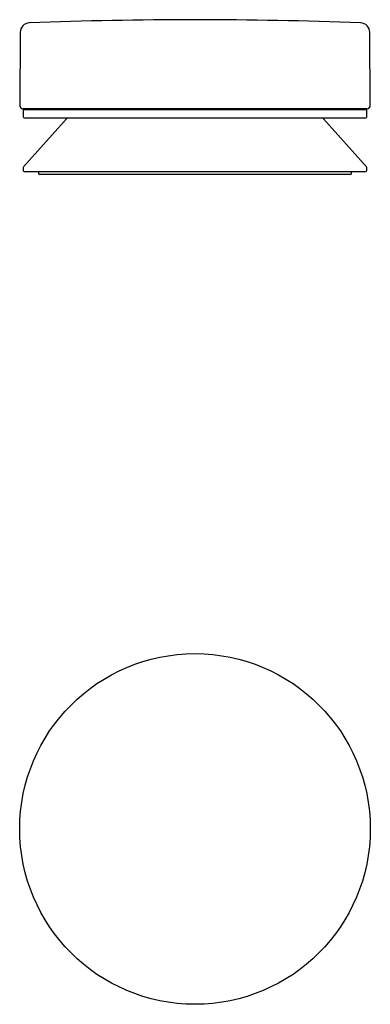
# Model space of a CAD drawing. Header units: millimetres. Extents: x 8 to 436, y 12 to 178.
# Tile 2 of 6: x 214 to 266, y 32 to 178. Entities that reach past the tile are written whole.
import ezdxf

# ---------------------------------------------------------------- set-up
doc = ezdxf.new("R2010")
doc.units = ezdxf.units.MM

msp = doc.modelspace()

# ---------------------------------------------------------------- linework, layer by layer
at = {"color": 7, "linetype": 'Continuous', "lineweight": 30}
for p, q in [((214.09, 176.11), (214.01, 165.28)), ((265.99, 165.28), (265.91, 176.11)), ((214.5, 164.68), (214.5, 163.68)), ((214.5, 164.68), (265.5, 164.68)), ((265.49, 164.78), (214.51, 164.78)), ((216.1, 164.78), (216.1, 164.68)), ((216.1, 164.78), (216.1, 164.68)), ((263.9, 164.68), (263.9, 164.78)), ((263.9, 164.68), (263.9, 164.78)), ((265.5, 163.68), (265.5, 164.68)), ((220.95, 163.28), (214.58, 156.15)), ((265.2, 163.38), (214.8, 163.38)), ((265.42, 156.15), (259.05, 163.28)), ((214.5, 155.95), (214.5, 155.73)), ((265.2, 155.43), (214.8, 155.43)), ((216.77, 155.43), (216.77, 155.22)), ((263.03, 155.03), (216.97, 155.03)), ((263.23, 155.22), (263.23, 155.43)), ((265.5, 155.73), (265.5, 155.95))]:
    msp.add_line(p, q, dxfattribs=at)
msp.add_circle((240, 58), 25.99, dxfattribs=at)
for centre, radius, start, end in [((215.49, 176.1), 1.4, 92.2163, 179.5562), ((240, -457.24), 635.21, 87.78371, 92.21629), ((264.51, 176.1), 1.4, 0.4438, 87.7837), ((214.51, 165.28), 0.5, 179.5562, 270), ((265.49, 165.28), 0.5, 270, 0.4438), ((214.8, 163.68), 0.3, 180, 270), ((265.2, 163.68), 0.3, 270, 0), ((221.17, 163.08), 0.3, 102.5109, 138.1897), ((258.83, 163.08), 0.3, 41.8103, 77.4902), ((214.8, 155.95), 0.3, 138.1897, 180), ((214.8, 155.73), 0.3, 180, 270), ((216.97, 155.23), 0.2, 181, 270), ((263.03, 155.23), 0.2, 270, 359), ((265.2, 155.73), 0.3, 270, 0), ((265.2, 155.95), 0.3, 0, 41.8103)]:
    msp.add_arc(centre, radius, start, end, dxfattribs=at)
for points, knots in [([(221.19, 163.38), (221.18, 163.38), (221.14, 163.37), (221.11, 163.37), (221.11, 163.37), (221.11, 163.37)], [0, 0, 0, 0, 0.311557, 0.644996, 1, 1, 1, 1]), ([(258.89, 163.37), (258.89, 163.37), (258.9, 163.37), (258.89, 163.37), (258.86, 163.37), (258.82, 163.38), (258.81, 163.38)], [0, 0, 0, 0, 0.0010455, 0.3492444, 0.6819903, 1, 1, 1, 1])]:
    msp.add_open_spline(points, degree=3, knots=knots, dxfattribs=at)

doc.saveas('drawing.dxf')
